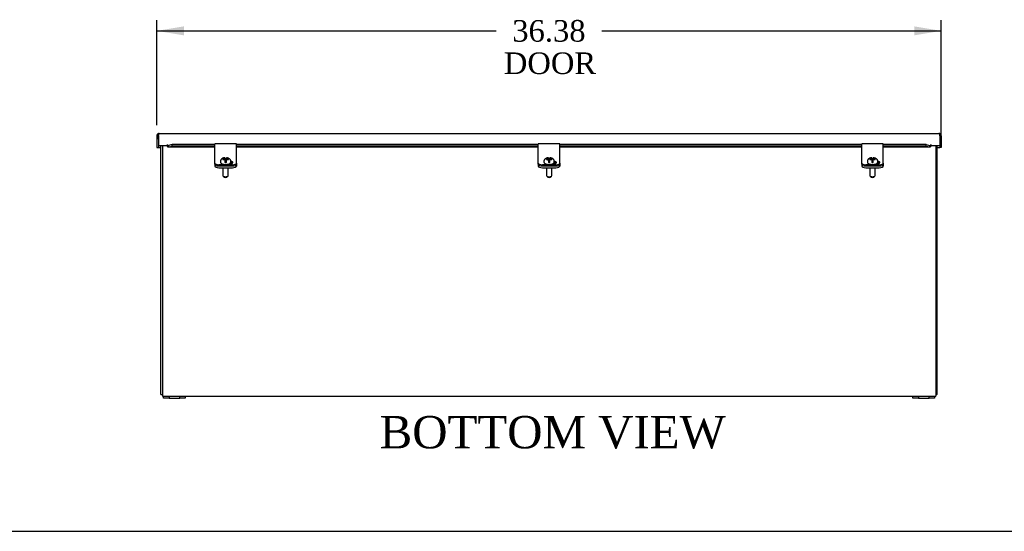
# Model space of a CAD drawing. Header units: inches. Extents: x 1 to 150, y -1 to 99.
# Tile 2 of 8: x 27 to 73, y 0 to 24. Entities that reach past the tile are written whole.
import ezdxf
from ezdxf.enums import TextEntityAlignment as Align

# ---------------------------------------------------------------- set-up
doc = ezdxf.new("R2010")
doc.units = ezdxf.units.IN
doc.header["$MEASUREMENT"] = 0
for name, color, linetype in [('COM40176', 7, 'Continuous'), ('COM40615', 7, 'Continuous'), ('COM48966-7', 7, 'Continuous'), ('COM49008-2', 7, 'Continuous'), ('COM52631', 7, 'Continuous'), ('COM71406-5', 7, 'Continuous'), ('Default', 7, 'Continuous'), ('GSK11095', 7, 'Continuous'), ('SCS19419', 7, 'Continuous')]:
    doc.layers.add(name, color=color, linetype=linetype)
doc.styles.add('SEACAD_Times_New_Roman', font='times.ttf')
doc.dimstyles.new('HAMMOND_(STH_-_240x160)', dxfattribs={"dimtxt": 1, "dimasz": 1.25, "dimexe": 0.5, "dimexo": 0.5, "dimgap": 0.25, "dimtad": 0, "dimtih": 1, "dimtoh": 1, "dimzin": 0, "dimdsep": 46, "dimtxsty": 'SEACAD_Times_New_Roman', "dimblk1": '_SE_FILLED', "dimblk2": '_SE_FILLED', "dimsah": 1, "dimcen": 0.5, "dimadec": 0, "dimazin": 0, "dimtfac": 0.8, "dimtofl": 0, "dimtmove": 0, "dimatfit": 3, "dimfxl": 1, "dimtolj": 1, "dimtzin": 0, "dimarcsym": 0})

# ---------------------------------------------------------------- blocks, each defined once
blk = doc.blocks.new('SE5')
at = {"layer": 'COM40176', "color": 7, "linetype": 'Continuous'}
for p, q in [((36.414, 18.151), (36.414, 18.274)), ((37.414, 18.274), (36.414, 18.274)), ((37.414, 18.151), (37.414, 18.274)), ((51.414, 18.151), (51.414, 18.274)), ((52.414, 18.274), (51.414, 18.274)), ((52.414, 18.151), (52.414, 18.274)), ((66.414, 18.151), (66.414, 18.274)), ((67.414, 18.274), (66.414, 18.274)), ((67.414, 18.151), (67.414, 18.274)), ((36.414, 17.571), (36.414, 18.151)), ((37.414, 17.571), (37.414, 18.151)), ((51.414, 17.571), (51.414, 18.151)), ((52.414, 17.571), (52.414, 18.151)), ((66.414, 17.571), (66.414, 18.151)), ((67.414, 17.571), (67.414, 18.151)), ((36.414, 17.533), (36.414, 17.571)), ((36.414, 17.384), (36.414, 17.533)), ((36.414, 17.333), (36.414, 17.384)), ((37.086, 17.351), (37.117, 17.351)), ((37.414, 17.533), (37.414, 17.571)), ((37.414, 17.384), (37.414, 17.533)), ((37.414, 17.384), (37.414, 17.333)), ((51.414, 17.533), (51.414, 17.571)), ((51.414, 17.384), (51.414, 17.533)), ((51.414, 17.333), (51.414, 17.384)), ((52.086, 17.351), (52.117, 17.351)), ((52.414, 17.533), (52.414, 17.571)), ((52.414, 17.384), (52.414, 17.533)), ((52.414, 17.384), (52.414, 17.333)), ((66.414, 17.533), (66.414, 17.571)), ((66.414, 17.384), (66.414, 17.533)), ((66.414, 17.333), (66.414, 17.384)), ((67.086, 17.351), (67.117, 17.351)), ((67.414, 17.533), (67.414, 17.571)), ((67.414, 17.384), (67.414, 17.533)), ((67.414, 17.384), (67.414, 17.333)), ((37.226, 17.305), (36.602, 17.305)), ((37.226, 17.253), (36.602, 17.253)), ((52.226, 17.305), (51.602, 17.305)), ((52.226, 17.253), (51.602, 17.253)), ((67.226, 17.305), (66.602, 17.305)), ((67.226, 17.253), (66.602, 17.253))]:
    blk.add_line(p, q, dxfattribs=at)
for centre, major_axis, start_param, end_param in [((36.602, 17.384), (-0.188, 0), 0, 1.570796), ((37.117, 17.411), (-0.14, 0), 1.570796, 4.452022), ((37.117, 17.359), (-0.14, 0), 3.591638, 4.47223), ((37.226, 17.384), (-0.188, 0), 1.570796, 3.141593), ((51.602, 17.384), (-0.188, 0), 0, 1.570796), ((52.117, 17.411), (-0.141, 0), 1.570796, 4.452022), ((52.117, 17.359), (-0.14, 0), 3.591638, 4.47223), ((52.226, 17.384), (-0.188, 0), 1.570796, 3.141593), ((66.602, 17.384), (-0.188, 0), 0, 1.570796), ((67.117, 17.411), (-0.14, 0), 1.570796, 4.452022), ((67.117, 17.359), (-0.141, 0), 3.591638, 4.47223), ((67.226, 17.384), (-0.188, 0), 1.570796, 3.141593), ((36.602, 17.333), (0.188, 0), 3.141593, 4.712389), ((37.226, 17.333), (0.188, 0), 4.712389, 6.283185), ((51.602, 17.333), (0.188, 0), 3.141593, 4.712389), ((52.226, 17.333), (0.188, 0), 4.712389, 6.283185), ((66.602, 17.333), (0.188, 0), 3.141593, 4.712389), ((67.226, 17.333), (0.188, 0), 4.712389, 6.283185)]:
    blk.add_ellipse(centre, major_axis=major_axis, ratio=0.422618, start_param=start_param, end_param=end_param, dxfattribs=at)
at = {"layer": 'COM40615', "color": 7, "linetype": 'Continuous'}
for p, q in [((34.039, 6.583), (34.289, 6.583)), ((34.039, 6.488), (34.039, 6.583)), ((34.289, 6.488), (34.039, 6.488)), ((34.289, 6.583), (34.789, 6.583)), ((34.289, 6.583), (34.289, 6.488)), ((34.289, 6.488), (34.789, 6.488)), ((34.789, 6.488), (34.789, 6.583)), ((34.789, 6.583), (35.039, 6.583)), ((35.039, 6.488), (34.789, 6.488)), ((35.039, 6.583), (35.039, 6.488)), ((68.789, 6.583), (69.039, 6.583)), ((68.789, 6.488), (68.789, 6.583)), ((69.039, 6.488), (68.789, 6.488)), ((69.039, 6.583), (69.539, 6.583)), ((69.039, 6.583), (69.039, 6.488)), ((69.039, 6.488), (69.539, 6.488)), ((69.539, 6.488), (69.539, 6.583)), ((69.539, 6.583), (69.789, 6.583)), ((69.789, 6.488), (69.539, 6.488)), ((69.789, 6.583), (69.789, 6.488))]:
    blk.add_line(p, q, dxfattribs=at)
at = {"layer": 'COM48966-7', "color": 7, "linetype": 'Continuous'}
for p, q in [((33.986, 18.18), (33.986, 6.691)), ((69.842, 18.18), (69.842, 6.691)), ((33.986, 6.691), (33.986, 6.583)), ((33.986, 6.583), (34.039, 6.583)), ((35.039, 6.583), (68.789, 6.583)), ((69.789, 6.583), (69.842, 6.583)), ((69.842, 6.691), (69.842, 6.583))]:
    blk.add_line(p, q, dxfattribs=at)
at = {"layer": 'COM49008-2', "color": 7, "linetype": 'Continuous'}
for p, q in [((33.914, 6.655), (33.914, 18.18)), ((69.914, 6.655), (69.914, 18.18)), ((33.914, 6.655), (33.986, 6.655)), ((69.914, 6.655), (69.842, 6.655))]:
    blk.add_line(p, q, dxfattribs=at)
at = {"layer": 'COM52631', "color": 7, "linetype": 'Continuous'}
for p, q in [((36.414, 17.333), (36.414, 17.247)), ((36.602, 17.253), (37.226, 17.253)), ((36.602, 17.167), (37.226, 17.167)), ((37.414, 17.333), (37.414, 17.247)), ((51.414, 17.333), (51.414, 17.247)), ((51.602, 17.253), (52.226, 17.253)), ((51.602, 17.167), (52.226, 17.167)), ((52.414, 17.333), (52.414, 17.247)), ((66.414, 17.333), (66.414, 17.247)), ((66.602, 17.253), (67.226, 17.253)), ((66.602, 17.167), (67.226, 17.167)), ((67.414, 17.333), (67.414, 17.247))]:
    blk.add_line(p, q, dxfattribs=at)
for centre, start_param, end_param in [((36.602, 17.333), 0, 1.570796), ((36.602, 17.247), 0, 1.570796), ((37.226, 17.333), 1.570796, 3.141593), ((37.226, 17.247), 1.570796, 3.141593), ((51.602, 17.333), 0, 1.570796), ((51.602, 17.247), 0, 1.570796), ((52.226, 17.333), 1.570796, 3.141593), ((52.226, 17.247), 1.570796, 3.141593), ((66.602, 17.333), 0, 1.570796), ((66.602, 17.247), 0, 1.570796), ((67.226, 17.333), 1.570796, 3.141593), ((67.226, 17.247), 1.570796, 3.141593)]:
    blk.add_ellipse(centre, major_axis=(-0.188, 0), ratio=0.422618, start_param=start_param, end_param=end_param, dxfattribs=at)
at = {"layer": 'COM71406-5', "color": 7, "linetype": 'Continuous'}
for p, q in [((33.798, 18.647), (33.798, 18.748)), ((33.798, 18.748), (33.798, 18.683)), ((33.834, 18.755), (69.993, 18.755)), ((70.029, 18.748), (70.029, 18.647)), ((70.029, 18.647), (70.029, 18.748)), ((33.726, 18.647), (33.726, 18.099)), ((33.798, 18.647), (33.798, 18.18)), ((33.798, 18.495), (33.798, 18.099)), ((70.029, 18.647), (70.029, 18.099)), ((70.029, 18.647), (70.029, 18.18)), ((70.101, 18.647), (70.101, 18.099)), ((33.726, 18.099), (33.798, 18.099)), ((34.21, 18.18), (33.798, 18.18)), ((33.798, 18.18), (33.798, 18.099)), ((33.798, 18.099), (33.914, 18.099)), ((34.21, 18.237), (34.21, 18.206)), ((34.21, 18.237), (34.21, 18.237)), ((34.21, 18.237), (34.21, 18.18)), ((34.21, 18.206), (34.21, 18.144)), ((34.21, 18.206), (34.266, 18.202)), ((34.249, 18.129), (36.414, 18.129)), ((34.428, 18.241), (34.266, 18.202)), ((34.266, 18.202), (34.266, 18.132)), ((34.266, 18.132), (34.428, 18.171)), ((36.414, 18.241), (34.428, 18.241)), ((34.428, 18.171), (34.428, 18.241)), ((36.414, 18.171), (34.428, 18.171)), ((51.414, 18.241), (37.414, 18.241)), ((51.414, 18.171), (37.414, 18.171)), ((37.414, 18.129), (51.414, 18.129)), ((66.414, 18.241), (52.414, 18.241)), ((66.414, 18.171), (52.414, 18.171)), ((52.414, 18.129), (66.414, 18.129)), ((69.399, 18.241), (67.414, 18.241)), ((69.399, 18.171), (67.414, 18.171)), ((67.414, 18.129), (69.579, 18.129)), ((69.399, 18.171), (69.399, 18.241)), ((69.399, 18.241), (69.561, 18.202)), ((69.399, 18.171), (69.561, 18.132)), ((69.561, 18.202), (69.617, 18.206)), ((69.561, 18.202), (69.561, 18.132)), ((69.617, 18.237), (69.617, 18.237)), ((69.617, 18.206), (69.617, 18.237)), ((69.617, 18.237), (69.617, 18.18)), ((69.617, 18.206), (69.617, 18.144)), ((70.029, 18.18), (69.617, 18.18)), ((69.914, 18.099), (70.029, 18.099)), ((70.029, 18.18), (70.029, 18.099)), ((70.101, 18.099), (70.029, 18.099))]:
    blk.add_line(p, q, dxfattribs=at)
for centre, radius, start, end in [((33.834, 18.647), 0.108, 109.4712, 180), ((33.834, 18.647), 0.108, 90, 109.4712), ((69.993, 18.647), 0.108, 70.5288, 90), ((69.993, 18.647), 0.108, 0, 70.5288), ((34.248, 18.186), 0.057, 228.1648, 288.6212), ((69.579, 18.186), 0.057, 251.3788, 311.8352)]:
    blk.add_arc(centre, radius, start, end, dxfattribs=at)
for centre, start_param, end_param in [((33.834, 18.647), 3.141593, 3.48143), ((69.993, 18.647), 2.801756, 3.141593)]:
    blk.add_ellipse(centre, major_axis=(0, -0.108), ratio=0.996907, start_param=start_param, end_param=end_param, dxfattribs=at)
at = {"layer": 'GSK11095', "color": 7, "linetype": 'Continuous'}
for p, q in [((33.798, 18.495), (33.798, 18.683)), ((33.798, 18.683), (33.798, 18.683)), ((33.798, 18.683), (33.798, 18.683)), ((33.798, 18.495), (33.798, 18.495)), ((33.798, 18.495), (33.798, 18.495)), ((70.029, 18.495), (70.029, 18.495))]:
    blk.add_line(p, q, dxfattribs=at)
at = {"layer": 'SCS19419', "color": 7, "linetype": 'Continuous'}
for p, q in [((36.674, 17.46), (36.674, 17.433)), ((36.79, 17.584), (36.79, 17.554)), ((36.799, 17.584), (36.79, 17.584)), ((36.79, 17.554), (36.799, 17.554)), ((36.855, 17.584), (36.799, 17.584)), ((36.799, 17.554), (36.855, 17.554)), ((36.855, 17.584), (36.88, 17.595)), ((36.855, 17.554), (36.855, 17.584)), ((36.88, 17.544), (36.855, 17.554)), ((36.88, 17.618), (36.88, 17.63)), ((36.88, 17.618), (36.88, 17.595)), ((36.88, 17.595), (36.88, 17.544)), ((36.88, 17.544), (36.88, 17.521)), ((36.88, 17.521), (36.88, 17.416)), ((36.89, 17.512), (36.88, 17.512)), ((36.88, 17.491), (36.89, 17.491)), ((36.89, 17.534), (36.89, 17.512)), ((36.94, 17.534), (36.89, 17.534)), ((36.89, 17.491), (36.89, 17.512)), ((36.89, 17.493), (36.94, 17.493)), ((36.89, 17.491), (36.89, 17.47)), ((36.89, 17.47), (36.94, 17.47)), ((36.94, 17.527), (36.94, 17.534)), ((36.94, 17.527), (36.94, 17.527)), ((36.94, 17.512), (36.94, 17.527)), ((36.95, 17.512), (36.94, 17.512)), ((36.94, 17.491), (36.94, 17.512)), ((36.94, 17.491), (36.95, 17.491)), ((36.94, 17.476), (36.94, 17.491)), ((36.94, 17.47), (36.94, 17.476)), ((36.95, 17.629), (36.95, 17.618)), ((36.95, 17.595), (36.95, 17.618)), ((36.95, 17.544), (36.95, 17.595)), ((36.95, 17.595), (36.975, 17.584)), ((36.975, 17.554), (36.95, 17.544)), ((36.95, 17.521), (36.95, 17.544)), ((36.95, 17.416), (36.95, 17.521)), ((37.028, 17.584), (36.975, 17.584)), ((36.975, 17.584), (36.975, 17.554)), ((36.975, 17.554), (37.028, 17.554)), ((37.04, 17.584), (37.028, 17.584)), ((37.028, 17.554), (37.04, 17.554)), ((37.04, 17.554), (37.04, 17.584)), ((37.154, 17.433), (37.154, 17.46)), ((51.674, 17.46), (51.674, 17.433)), ((51.79, 17.584), (51.79, 17.554)), ((51.799, 17.584), (51.79, 17.584)), ((51.79, 17.554), (51.799, 17.554)), ((51.855, 17.584), (51.799, 17.584)), ((51.799, 17.554), (51.855, 17.554)), ((51.855, 17.584), (51.88, 17.595)), ((51.855, 17.554), (51.855, 17.584)), ((51.88, 17.544), (51.855, 17.554)), ((51.88, 17.618), (51.88, 17.63)), ((51.88, 17.618), (51.88, 17.595)), ((51.88, 17.595), (51.88, 17.544)), ((51.88, 17.544), (51.88, 17.521)), ((51.88, 17.521), (51.88, 17.416)), ((51.89, 17.512), (51.88, 17.512)), ((51.88, 17.491), (51.89, 17.491)), ((51.89, 17.534), (51.89, 17.512)), ((51.94, 17.534), (51.89, 17.534)), ((51.89, 17.491), (51.89, 17.512)), ((51.89, 17.493), (51.94, 17.493)), ((51.89, 17.491), (51.89, 17.47)), ((51.89, 17.47), (51.94, 17.47)), ((51.94, 17.527), (51.94, 17.534)), ((51.94, 17.527), (51.94, 17.527)), ((51.94, 17.512), (51.94, 17.527)), ((51.95, 17.512), (51.94, 17.512)), ((51.94, 17.491), (51.94, 17.512)), ((51.94, 17.491), (51.95, 17.491)), ((51.94, 17.476), (51.94, 17.491)), ((51.94, 17.47), (51.94, 17.476)), ((51.95, 17.629), (51.95, 17.618)), ((51.95, 17.595), (51.95, 17.618)), ((51.95, 17.544), (51.95, 17.595)), ((51.95, 17.595), (51.975, 17.584)), ((51.975, 17.554), (51.95, 17.544)), ((51.95, 17.521), (51.95, 17.544)), ((51.95, 17.416), (51.95, 17.521)), ((52.028, 17.584), (51.975, 17.584)), ((51.975, 17.584), (51.975, 17.554)), ((51.975, 17.554), (52.028, 17.554)), ((52.04, 17.584), (52.028, 17.584)), ((52.028, 17.554), (52.04, 17.554)), ((52.04, 17.554), (52.04, 17.584)), ((52.154, 17.433), (52.154, 17.46)), ((66.674, 17.46), (66.674, 17.433)), ((66.79, 17.584), (66.79, 17.554)), ((66.799, 17.584), (66.79, 17.584)), ((66.79, 17.554), (66.799, 17.554)), ((66.855, 17.584), (66.799, 17.584)), ((66.799, 17.554), (66.855, 17.554)), ((66.855, 17.584), (66.88, 17.595)), ((66.855, 17.554), (66.855, 17.584)), ((66.88, 17.544), (66.855, 17.554)), ((66.88, 17.618), (66.88, 17.63)), ((66.88, 17.618), (66.88, 17.595)), ((66.88, 17.595), (66.88, 17.544)), ((66.88, 17.544), (66.88, 17.521)), ((66.88, 17.521), (66.88, 17.416)), ((66.89, 17.512), (66.88, 17.512)), ((66.88, 17.491), (66.89, 17.491)), ((66.89, 17.534), (66.89, 17.512)), ((66.94, 17.534), (66.89, 17.534)), ((66.89, 17.491), (66.89, 17.512)), ((66.89, 17.493), (66.94, 17.493)), ((66.89, 17.491), (66.89, 17.47)), ((66.89, 17.47), (66.94, 17.47)), ((66.94, 17.527), (66.94, 17.534)), ((66.94, 17.527), (66.94, 17.527)), ((66.94, 17.512), (66.94, 17.527)), ((66.95, 17.512), (66.94, 17.512)), ((66.94, 17.491), (66.94, 17.512)), ((66.94, 17.491), (66.95, 17.491)), ((66.94, 17.476), (66.94, 17.491)), ((66.94, 17.47), (66.94, 17.476)), ((66.95, 17.629), (66.95, 17.618)), ((66.95, 17.595), (66.95, 17.618)), ((66.95, 17.544), (66.95, 17.595)), ((66.95, 17.595), (66.975, 17.584)), ((66.975, 17.554), (66.95, 17.544)), ((66.95, 17.521), (66.95, 17.544)), ((66.95, 17.416), (66.95, 17.521)), ((67.028, 17.584), (66.975, 17.584)), ((66.975, 17.584), (66.975, 17.554)), ((66.975, 17.554), (67.028, 17.554)), ((67.04, 17.584), (67.028, 17.584)), ((67.028, 17.554), (67.04, 17.554)), ((67.04, 17.554), (67.04, 17.584)), ((67.154, 17.433), (67.154, 17.46)), ((36.791, 17.167), (36.791, 16.802)), ((37.037, 16.802), (37.037, 17.167)), ((51.791, 17.167), (51.791, 16.802)), ((52.037, 16.802), (52.037, 17.167)), ((66.791, 17.167), (66.791, 16.802)), ((67.037, 16.802), (67.037, 17.167)), ((36.805, 16.778), (36.858, 16.736)), ((36.969, 16.736), (37.022, 16.778)), ((51.805, 16.778), (51.858, 16.736)), ((51.969, 16.736), (52.022, 16.778)), ((66.805, 16.778), (66.858, 16.736)), ((66.969, 16.736), (67.022, 16.778))]:
    blk.add_line(p, q, dxfattribs=at)
for centre, radius, start, end in [((36.891, 17.415), 0.0111, 177.5964, 264.1762), ((36.94, 17.545), 0.011, 270, 272.2047), ((36.94, 17.481), 0.011, 270, 272.2047), ((36.939, 17.415), 0.0112, 276.1761, 2.3347), ((51.891, 17.415), 0.0111, 177.5964, 264.1762), ((51.94, 17.545), 0.011, 270, 272.2047), ((51.94, 17.481), 0.011, 270, 272.2047), ((51.939, 17.415), 0.0112, 276.1761, 2.3347), ((66.891, 17.415), 0.0111, 177.5964, 264.1762), ((66.94, 17.545), 0.011, 270, 272.2047), ((66.94, 17.481), 0.011, 270, 272.2047), ((66.939, 17.415), 0.0112, 276.1761, 2.3347)]:
    blk.add_arc(centre, radius, start, end, dxfattribs=at)
for centre, major_axis, ratio, start_param, end_param in [((36.89, 17.536), (-0.01, 0), 0.906308, 0, 1.570796), ((36.89, 17.485), (0.01, 0), 0.906308, 3.141593, 4.712389), ((36.914, 17.501), (0.231, 0), 0.422618, 1.456205, 1.672855), ((36.914, 17.501), (-0.231, 0), 0.422618, 1.468738, 1.685388), ((36.94, 17.536), (-0.01, 0), 0.906308, 1.613249, 3.141593), ((36.94, 17.485), (0.01, 0), 0.906308, 4.754841, 6.283185), ((36.914, 17.433), (-0.24, 0), 0.422618, 3.141593, 3.165159), ((51.89, 17.536), (-0.01, 0), 0.906308, 0, 1.570796), ((51.89, 17.485), (0.01, 0), 0.906308, 3.141593, 4.712389), ((51.914, 17.501), (0.231, 0), 0.422618, 1.456205, 1.672855), ((51.914, 17.501), (-0.231, 0), 0.422618, 1.468738, 1.685388), ((51.94, 17.536), (-0.01, 0), 0.906308, 1.613249, 3.141593), ((51.94, 17.485), (0.01, 0), 0.906308, 4.754841, 6.283185), ((51.914, 17.433), (-0.24, 0), 0.422618, 3.141593, 3.165159), ((66.89, 17.536), (-0.01, 0), 0.906308, 0, 1.570796), ((66.89, 17.485), (0.01, 0), 0.906308, 3.141593, 4.712389), ((66.914, 17.501), (0.231, 0), 0.422618, 1.456205, 1.672855), ((66.914, 17.501), (-0.231, 0), 0.422618, 1.468738, 1.685388), ((66.94, 17.536), (-0.01, 0), 0.906308, 1.613249, 3.141593), ((66.94, 17.485), (0.01, 0), 0.906308, 4.754841, 6.283185), ((66.914, 17.433), (-0.24, 0), 0.422618, 3.141593, 3.165159), ((36.914, 16.802), (0.123, 0), 0.422618, 3.141593, 6.283185), ((36.914, 16.748), (-0.063, 0), 0.422618, 0.485112, 2.65648), ((51.914, 16.802), (-0.123, 0), 0.422618, 0, 3.141593), ((51.914, 16.748), (0.063, 0), 0.422618, 3.626705, 5.798073), ((66.914, 16.802), (0.123, 0), 0.422618, 3.141593, 6.283185), ((66.914, 16.748), (-0.063, 0), 0.422618, 0.485112, 2.65648)]:
    blk.add_ellipse(centre, major_axis=major_axis, ratio=ratio, start_param=start_param, end_param=end_param, dxfattribs=at)
for points, knots in [([(36.88, 17.629), (36.873, 17.629), (36.853, 17.628), (36.817, 17.62), (36.777, 17.606), (36.742, 17.586), (36.715, 17.563), (36.694, 17.536), (36.68, 17.506), (36.673, 17.479), (36.674, 17.465), (36.675, 17.46)], [0, 0, 0, 0, 0.057783, 0.204466, 0.361791, 0.497408, 0.618285, 0.733445, 0.846506, 0.959036, 1, 1, 1, 1]), ([(36.674, 17.433), (36.674, 17.431), (36.673, 17.422), (36.679, 17.404), (36.693, 17.384), (36.714, 17.365), (36.743, 17.349), (36.779, 17.335), (36.82, 17.325), (36.864, 17.319), (36.91, 17.317), (36.956, 17.318), (37, 17.324), (37.041, 17.333), (37.078, 17.346), (37.109, 17.363), (37.133, 17.382), (37.148, 17.403), (37.154, 17.423), (37.153, 17.433), (37.152, 17.437)], [0, 0, 0, 0, 0.01146, 0.064461, 0.117578, 0.175113, 0.237647, 0.301695, 0.365063, 0.427806, 0.490203, 0.552501, 0.614894, 0.677581, 0.740863, 0.80515, 0.87083, 0.92576, 0.976852, 1, 1, 1, 1]), ([(36.88, 17.605), (36.88, 17.603), (36.881, 17.602), (36.885, 17.599), (36.887, 17.598), (36.89, 17.598)], [0, 0, 0, 0, 0.5, 0.5, 1, 1, 1, 1]), ([(36.89, 17.527), (36.888, 17.527), (36.886, 17.526), (36.883, 17.526), (36.882, 17.525), (36.88, 17.525), (36.88, 17.525), (36.88, 17.525)], [0, 0, 0, 0, 0.125, 0.125, 0.25, 0.25, 0.2594464, 0.2594464, 0.2594464, 0.2594464]), ([(36.94, 17.598), (36.943, 17.598), (36.946, 17.599), (36.949, 17.601), (36.95, 17.603), (36.95, 17.605)], [0, 0, 0, 0, 0.5, 0.5, 1, 1, 1, 1]), ([(36.95, 17.525), (36.95, 17.525), (36.95, 17.525), (36.949, 17.525), (36.947, 17.526), (36.944, 17.526), (36.942, 17.527), (36.94, 17.527)], [0.7477145, 0.7477145, 0.7477145, 0.7477145, 0.75, 0.75, 0.875, 0.875, 1, 1, 1, 1]), ([(37.153, 17.46), (37.153, 17.461), (37.155, 17.473), (37.149, 17.498), (37.137, 17.529), (37.119, 17.555), (37.096, 17.578), (37.068, 17.597), (37.035, 17.612), (36.996, 17.623), (36.965, 17.629), (36.95, 17.629), (36.95, 17.629)], [0, 0, 0, 0, 0.013318, 0.131981, 0.243474, 0.351742, 0.461267, 0.577332, 0.706169, 0.85026, 0.997128, 1, 1, 1, 1]), ([(51.88, 17.629), (51.873, 17.629), (51.853, 17.628), (51.817, 17.62), (51.777, 17.606), (51.742, 17.586), (51.715, 17.563), (51.694, 17.536), (51.68, 17.506), (51.673, 17.479), (51.674, 17.465), (51.675, 17.46)], [0, 0, 0, 0, 0.057783, 0.204466, 0.361791, 0.497408, 0.618285, 0.733445, 0.846506, 0.959036, 1, 1, 1, 1]), ([(51.674, 17.433), (51.674, 17.431), (51.673, 17.422), (51.679, 17.404), (51.693, 17.384), (51.714, 17.365), (51.743, 17.349), (51.779, 17.335), (51.82, 17.325), (51.864, 17.319), (51.91, 17.317), (51.956, 17.318), (52, 17.324), (52.041, 17.333), (52.078, 17.346), (52.109, 17.363), (52.133, 17.382), (52.148, 17.403), (52.154, 17.423), (52.153, 17.433), (52.152, 17.437)], [0, 0, 0, 0, 0.01146, 0.064461, 0.117578, 0.175113, 0.237647, 0.301695, 0.365063, 0.427806, 0.490203, 0.552501, 0.614894, 0.677581, 0.740863, 0.80515, 0.87083, 0.92576, 0.976852, 1, 1, 1, 1]), ([(51.88, 17.605), (51.88, 17.603), (51.881, 17.602), (51.885, 17.599), (51.887, 17.598), (51.89, 17.598)], [0, 0, 0, 0, 0.5, 0.5, 1, 1, 1, 1]), ([(51.89, 17.527), (51.888, 17.527), (51.886, 17.526), (51.883, 17.526), (51.882, 17.525), (51.88, 17.525), (51.88, 17.525), (51.88, 17.525)], [0, 0, 0, 0, 0.125, 0.125, 0.25, 0.25, 0.2594464, 0.2594464, 0.2594464, 0.2594464]), ([(51.94, 17.598), (51.943, 17.598), (51.946, 17.599), (51.949, 17.601), (51.95, 17.603), (51.95, 17.605)], [0, 0, 0, 0, 0.5, 0.5, 1, 1, 1, 1]), ([(51.95, 17.525), (51.95, 17.525), (51.95, 17.525), (51.949, 17.525), (51.947, 17.526), (51.944, 17.526), (51.942, 17.527), (51.94, 17.527)], [0.7477145, 0.7477145, 0.7477145, 0.7477145, 0.75, 0.75, 0.875, 0.875, 1, 1, 1, 1]), ([(52.153, 17.46), (52.153, 17.461), (52.155, 17.473), (52.149, 17.498), (52.137, 17.529), (52.119, 17.555), (52.096, 17.578), (52.068, 17.597), (52.035, 17.612), (51.996, 17.623), (51.965, 17.629), (51.95, 17.629), (51.95, 17.629)], [0, 0, 0, 0, 0.013318, 0.131981, 0.243474, 0.351742, 0.461267, 0.577332, 0.706169, 0.85026, 0.997128, 1, 1, 1, 1]), ([(66.88, 17.629), (66.873, 17.629), (66.853, 17.628), (66.817, 17.62), (66.777, 17.606), (66.742, 17.586), (66.715, 17.563), (66.694, 17.536), (66.68, 17.506), (66.673, 17.479), (66.674, 17.465), (66.675, 17.46)], [0, 0, 0, 0, 0.057783, 0.204466, 0.361791, 0.497408, 0.618285, 0.733445, 0.846506, 0.959036, 1, 1, 1, 1]), ([(66.674, 17.433), (66.674, 17.431), (66.673, 17.422), (66.679, 17.404), (66.693, 17.384), (66.714, 17.365), (66.743, 17.349), (66.779, 17.335), (66.82, 17.325), (66.864, 17.319), (66.91, 17.317), (66.956, 17.318), (67, 17.324), (67.041, 17.333), (67.078, 17.346), (67.109, 17.363), (67.133, 17.382), (67.148, 17.403), (67.154, 17.423), (67.153, 17.433), (67.152, 17.437)], [0, 0, 0, 0, 0.01146, 0.064461, 0.117578, 0.175113, 0.237647, 0.301695, 0.365063, 0.427806, 0.490203, 0.552501, 0.614894, 0.677581, 0.740863, 0.80515, 0.87083, 0.92576, 0.976852, 1, 1, 1, 1]), ([(66.88, 17.605), (66.88, 17.603), (66.881, 17.602), (66.885, 17.599), (66.887, 17.598), (66.89, 17.598)], [0, 0, 0, 0, 0.5, 0.5, 1, 1, 1, 1]), ([(66.89, 17.527), (66.888, 17.527), (66.886, 17.526), (66.883, 17.526), (66.882, 17.525), (66.88, 17.525), (66.88, 17.525), (66.88, 17.525)], [0, 0, 0, 0, 0.125, 0.125, 0.25, 0.25, 0.2594464, 0.2594464, 0.2594464, 0.2594464]), ([(66.94, 17.598), (66.943, 17.598), (66.946, 17.599), (66.949, 17.601), (66.95, 17.603), (66.95, 17.605)], [0, 0, 0, 0, 0.5, 0.5, 1, 1, 1, 1]), ([(66.95, 17.525), (66.95, 17.525), (66.95, 17.525), (66.949, 17.525), (66.947, 17.526), (66.944, 17.526), (66.942, 17.527), (66.94, 17.527)], [0.7477145, 0.7477145, 0.7477145, 0.7477145, 0.75, 0.75, 0.875, 0.875, 1, 1, 1, 1]), ([(67.153, 17.46), (67.153, 17.461), (67.155, 17.473), (67.149, 17.498), (67.137, 17.529), (67.119, 17.555), (67.096, 17.578), (67.068, 17.597), (67.035, 17.612), (66.996, 17.623), (66.965, 17.629), (66.95, 17.629), (66.95, 17.629)], [0, 0, 0, 0, 0.013318, 0.131981, 0.243474, 0.351742, 0.461267, 0.577332, 0.706169, 0.85026, 0.997128, 1, 1, 1, 1])]:
    blk.add_open_spline(points, degree=3, knots=knots, dxfattribs=at)
blk = doc.blocks.new('DMBLK426')
at = {"layer": 'Default', "linetype": 'Continuous', "transparency": 16777216}
for points in [[(34.976, 23.72), (33.726, 23.512), (34.976, 23.304)], [(68.851, 23.72), (68.851, 23.304), (70.101, 23.512)]]:
    blk.add_hatch(color=7, dxfattribs=at).paths.add_polyline_path(points)
at = {"layer": 'Default', "color": 7, "linetype": 'Continuous', "transparency": 16777216}
for p, q in [((33.726, 19.147), (33.726, 24.012)), ((70.101, 18.599), (70.101, 24.012)), ((33.726, 23.512), (49.466, 23.512)), ((54.361, 23.512), (70.101, 23.512))]:
    blk.add_line(p, q, dxfattribs=at)
at = {"layer": 'Default', "color": 7, "linetype": 'Continuous', "transparency": 16777216, "style": 'SEACAD_Times_New_Roman'}
for s, p in [('36.38', (50.207, 24.012)), ('DOOR', (49.816, 22.512))]:
    blk.add_text(s, height=1, dxfattribs=at).set_placement(p, align=Align.TOP_LEFT)
blk = doc.blocks.new('_SE_FILLED')
at = {"color": 0}
blk.add_line((0, 0), (-1, 0), dxfattribs=at)
blk.add_solid([(0, 0), (-1, -0.1665), (-1, 0.1665), (0, 0)], dxfattribs=at)
blk = doc.blocks.new('BORDER')
at = {"layer": 'Default', "color": 7, "linetype": 'Continuous'}
blk.add_line((-41.86, 0), (0, 0), dxfattribs=at)

msp = doc.modelspace()

# ---------------------------------------------------------------- block references
at = {"layer": 'Default', "color": 7, "xscale": 3.56, "yscale": 3.56, "zscale": 3.56}
msp.add_blockref('BORDER', (149.664, 0.311), dxfattribs=at)
at = {"layer": 'Default'}
msp.add_blockref('SE5', (0, 0), dxfattribs=at)

# ---------------------------------------------------------------- texts
at = {"layer": 'Default', "color": 7, "linetype": 'Continuous', "style": 'SEACAD_Times_New_Roman'}
msp.add_text('BOTTOM VIEW', height=1.5, dxfattribs=at).set_placement((44.058, 5.658), align=Align.TOP_LEFT)

# ---------------------------------------------------------------- dimensions: what is measured, and where the dimension line sits
at = {"layer": 'Default', "color": 7, "linetype": 'Continuous'}
dim = msp.add_linear_dim(base=(33.726089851, 23.512040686), p1=(33.726089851, 18.098533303), p2=(70.101089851, 18.098533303), angle=0, text='\\A1;<>\\PDOOR', dimstyle='HAMMOND_(STH_-_240x160)', dxfattribs=at)
dim.commit()
dim.dimension.update_dxf_attribs({"geometry": 'DMBLK426', "text_midpoint": (51.913589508, 23.512040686), "dimtype": 161})

doc.saveas('drawing.dxf')
